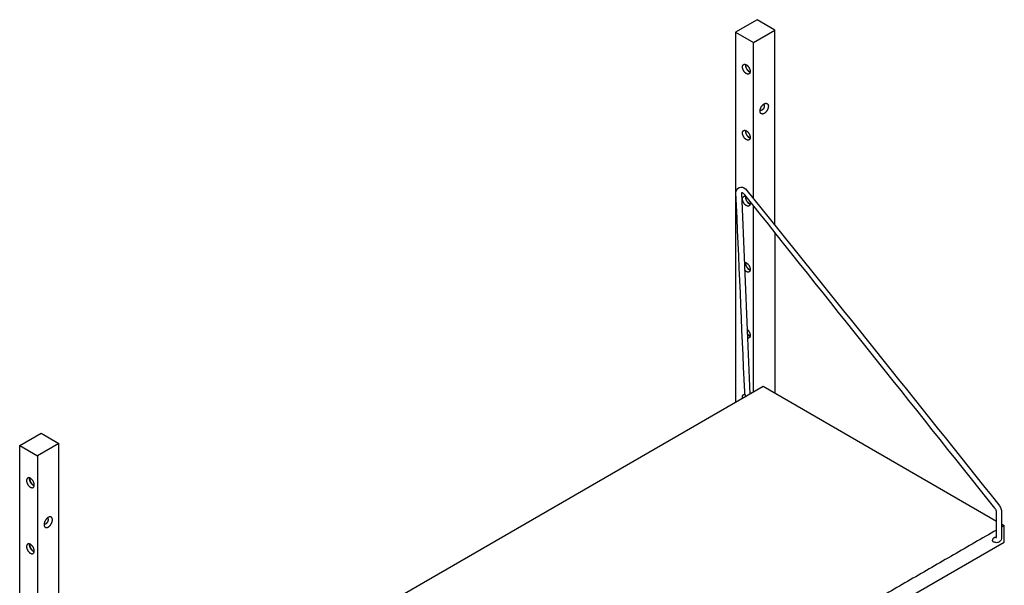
# Model space of a CAD drawing. Header units: millimetres. Extents: x -2103 to 2103, y -1092 to 1092.
# Tile 5 of 7: x -2103 to -1323, y 644 to 1092. Entities that reach past the tile are written whole.
import ezdxf

# ---------------------------------------------------------------- set-up
doc = ezdxf.new("R2010")
doc.units = ezdxf.units.MM
doc.layers.add('Défaut', color=7, linetype='Continuous', true_color=0x000000)

msp = doc.modelspace()

# ---------------------------------------------------------------- linework, layer by layer
at = {"layer": 'Défaut', "lineweight": -3}
for points in [[(-1505.12, 930.08), (-1505.12, 1083.99), (-1519.26, 1092.16), (-1536.23, 1082.36), (-1522.09, 1074.19), (-1505.12, 1083.99)], [(-1522.09, 950.38), (-1522.09, 1074.19)], [(-1988.09, 528.36), (-1514.32, 801.9), (-1329.63, 695.26)], [(-2103.33, 754.94), (-2086.36, 764.74), (-2072.22, 756.58), (-2089.19, 746.78)], [(-2079.99, -760.07), (-2089.19, -765.37), (-2103.33, -757.21), (-2103.33, 754.94), (-2089.19, 746.78), (-2089.19, -765.37)], [(-1889.09, 352.01), (-1323.4, 678.61), (-1323.4, 691.67), (-1325.56, 690.42)]]:
    msp.add_lwpolyline(points, dxfattribs=at)
at = {"layer": 'Défaut'}
for points in [[(-1531.61, 955.2), (-1526.85, 840.07), (-1525.02, 795.72)], [(-2072.22, 479.79), (-2072.22, 627.29), (-2072.22, 633.71), (-2072.22, 756.58)]]:
    msp.add_lwpolyline(points, dxfattribs=at)
at = {"layer": 'Défaut', "extrusion": (0, 0, -1)}
msp.add_arc((1531.61, 955.2), 4.41, 357.4194, 134.38911, dxfattribs=at)
at = {"layer": 'Défaut', "lineweight": -3}
for points in [[(-1536.23, 1082.36), (-1536.23, 935.8), (-1536.23, 789.25)], [(-1514.23, 1025.1), (-1514.13, 1025.04), (-1514.02, 1024.98)], [(-1516.62, 1020.47), (-1516.73, 1020.53), (-1516.83, 1020.59)], [(-1522.09, 797.41), (-1522.09, 871.16), (-1522.09, 944.9)], [(-1505.12, 923.65), (-1505.12, 860.12), (-1505.12, 796.58)], [(-1527.57, 847.35), (-1527.57, 847.35), (-1527.57, 847.35)], [(-2081.12, 697.56), (-2081.23, 697.62), (-2081.33, 697.68)], [(-2083.93, 693.18), (-2083.83, 693.12), (-2083.72, 693.06)], [(-1329.62, 688.08), (-1602.66, 530.44), (-1875.7, 372.8)], [(-1325.57, 692.92), (-1324.49, 692.3), (-1323.4, 691.67)]]:
    msp.add_open_spline(points, degree=2, dxfattribs=at)
for points, weights, knots in [([(-1530.79, 1054.72), (-1530.79, 1058.23), (-1527.74, 1056.47), (-1524.7, 1054.72), (-1524.7, 1051.21)], [1, 0.707106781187, 1, 0.707106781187, 1], [0, 0, 0, 8.6, 8.6, 17.2, 17.2, 17.2]), ([(-1525.59, 1049.24), (-1526.49, 1048.73), (-1527.74, 1049.45), (-1530.79, 1051.21), (-1530.79, 1054.72)], [0.853553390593, 0.853553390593, 1, 0.707106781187, 1], [-12.9, -12.9, -12.9, -8.6, -8.6, 0, 0, 0]), ([(-1528.38, 1056.11), (-1528.38, 1052.6), (-1525.34, 1050.84), (-1525.05, 1050.67), (-1524.76, 1050.57)], [1, 0.707106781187, 1, 0.961625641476, 0.933306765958], [0, 0, 0, 8.6, 8.6, 9.726757, 9.726757, 9.726757]), ([(-1524.73, 1050.77), (-1525.03, 1050.87), (-1525.34, 1051.04), (-1528.2, 1052.7), (-1528.2, 1056)], [0.926891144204, 0.957187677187, 1, 0.707106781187, 1], [-9.28398, -9.28398, -9.28398, -8.1, -8.1, 0, 0, 0]), ([(-1516.89, 1019.83), (-1516.89, 1023.63), (-1513.6, 1025.53), (-1512.71, 1026.04), (-1511.95, 1025.97)], [1, 0.707106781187, 1, 0.899362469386, 0.867882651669], [18.6, 18.6, 18.6, 27.9, 27.9, 31.095462, 31.095462, 31.095462]), ([(-1513.49, 1023.79), (-1513.49, 1021.67), (-1515.32, 1020.6), (-1516.09, 1020.16), (-1516.62, 1020.47)], [1, 0.707106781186, 1, 0.853553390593, 0.853553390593], [10.4, 10.4, 10.4, 15.6, 15.6, 18.2, 18.2, 18.2]), ([(-1510.31, 1023.63), (-1510.31, 1019.83), (-1513.6, 1017.94), (-1515.49, 1016.84), (-1516.44, 1018.18)], [1, 0.707106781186, 1, 0.807744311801, 0.867882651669], [0, 0, 0, 9.3, 9.3, 15.404538, 15.404538, 15.404538]), ([(-1525.59, 996.98), (-1526.49, 996.47), (-1527.74, 997.2), (-1530.79, 998.95), (-1530.79, 1002.46)], [0.853553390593, 0.853553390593, 1, 0.707106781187, 1], [38.7, 38.7, 38.7, 43, 43, 51.6, 51.6, 51.6]), ([(-1529.89, 1004.43), (-1529, 1004.95), (-1527.74, 1004.22), (-1524.7, 1002.46), (-1524.7, 998.95)], [0.853553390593, 0.853553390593, 1, 0.707106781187, 1], [21.5, 21.5, 21.5, 25.8, 25.8, 34.4, 34.4, 34.4]), ([(-1528.38, 1003.85), (-1528.38, 1000.34), (-1525.34, 998.58), (-1525.05, 998.42), (-1524.76, 998.31)], [1, 0.707106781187, 1, 0.961625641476, 0.933306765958], [0, 0, 0, 8.6, 8.6, 9.726757, 9.726757, 9.726757]), ([(-1524.73, 998.51), (-1525.03, 998.61), (-1525.34, 998.79), (-1528.2, 1000.44), (-1528.2, 1003.75)], [0.926943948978, 0.957224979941, 1, 0.707106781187, 1], [-9.282949, -9.282949, -9.282949, -8.1, -8.1, 0, 0, 0]), ([(-1529.89, 952.18), (-1529, 952.69), (-1527.74, 951.96), (-1527.73, 951.95), (-1527.71, 951.94)], [0.853553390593, 0.853553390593, 1, 0.997496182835, 0.995035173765], [21.5, 21.5, 21.5, 25.8, 25.8, 25.873518, 25.873518, 25.873518]), ([(-1528.38, 951.6), (-1528.38, 948.08), (-1525.34, 946.33), (-1525.05, 946.16), (-1524.76, 946.06)], [1, 0.707106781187, 1, 0.961625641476, 0.933306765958], [0, 0, 0, 8.6, 8.6, 9.726757, 9.726757, 9.726757]), ([(-1525.59, 944.73), (-1526.49, 944.21), (-1527.74, 944.94), (-1530.79, 946.7), (-1530.79, 950.21)], [0.853553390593, 0.853553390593, 1, 0.707106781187, 1], [4.3, 4.3, 4.3, 8.6, 8.6, 17.2, 17.2, 17.2]), ([(-1524.73, 946.26), (-1525.03, 946.35), (-1525.34, 946.53), (-1528.2, 948.19), (-1528.2, 951.49)], [0.926943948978, 0.957224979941, 1, 0.707106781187, 1], [-9.282949, -9.282949, -9.282949, -8.1, -8.1, 0, 0, 0]), ([(-1529.33, 900.11), (-1528.6, 900.2), (-1527.74, 899.71), (-1524.7, 897.95), (-1524.7, 894.44)], [0.865457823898, 0.89530699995, 1, 0.707106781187, 1], [-11.674021, -11.674021, -11.674021, -8.6, -8.6, 0, 0, 0]), ([(-1528.38, 899.34), (-1528.38, 895.83), (-1525.34, 894.07), (-1525.05, 893.9), (-1524.76, 893.8)], [1, 0.707106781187, 1, 0.961625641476, 0.933306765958], [0, 0, 0, 8.6, 8.6, 9.726757, 9.726757, 9.726757]), ([(-1524.73, 894), (-1525.03, 894.1), (-1525.34, 894.28), (-1528.2, 895.93), (-1528.2, 899.24)], [0.926833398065, 0.95714686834, 1, 0.707106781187, 1], [-9.285109, -9.285109, -9.285109, -8.1, -8.1, 0, 0, 0]), ([(-1525.59, 892.47), (-1526.49, 891.96), (-1527.74, 892.69), (-1528.44, 893.09), (-1529.07, 893.81)], [0.853553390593, 0.853553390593, 1, 0.912957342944, 0.877649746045], [4.3, 4.3, 4.3, 8.6, 8.6, 11.155767, 11.155767, 11.155767]), ([(-1524.73, 841.74), (-1525.03, 841.84), (-1525.34, 842.02), (-1526.25, 842.55), (-1527, 843.59)], [0.926943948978, 0.957224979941, 1, 0.88351746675, 0.859684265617], [-9.282949, -9.282949, -9.282949, -8.1, -8.1, -4.87866, -4.87866, -4.87866]), ([(-1526.98, 843.32), (-1526.23, 842.33), (-1525.34, 841.82), (-1525.05, 841.65), (-1524.76, 841.55)], [0.863394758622, 0.891516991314, 1, 0.961625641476, 0.933306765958], [-11.785304, -11.785304, -11.785304, -8.6, -8.6, -7.473243, -7.473243, -7.473243]), ([(-2097.88, 727.3), (-2097.88, 723.79), (-2094.84, 722.04), (-2093.58, 721.31), (-2092.69, 721.82)], [1, 0.707106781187, 1, 0.853553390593, 0.853553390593], [0, 0, 0, 8.6, 8.6, 12.9, 12.9, 12.9]), ([(-2091.8, 723.79), (-2091.8, 727.3), (-2094.84, 729.06), (-2096.1, 729.79), (-2096.99, 729.27)], [1, 0.707106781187, 1, 0.853553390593, 0.853553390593], [17.2, 17.2, 17.2, 25.8, 25.8, 30.1, 30.1, 30.1]), ([(-2091.86, 723.15), (-2092.15, 723.26), (-2092.44, 723.43), (-2095.48, 725.18), (-2095.48, 728.69)], [0.933306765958, 0.961625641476, 1, 0.707106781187, 1], [-9.726757, -9.726757, -9.726757, -8.6, -8.6, 0, 0, 0]), ([(-2095.3, 728.59), (-2095.3, 725.28), (-2092.44, 723.63), (-2092.13, 723.45), (-2091.83, 723.35)], [1, 0.707106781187, 1, 0.957187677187, 0.926891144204], [0, 0, 0, 8.1, 8.1, 9.28398, 9.28398, 9.28398]), ([(-2079.05, 698.55), (-2079.81, 698.63), (-2080.7, 698.11), (-2083.99, 696.22), (-2083.99, 692.42)], [0.867882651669, 0.899362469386, 1, 0.707106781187, 1], [24.704538, 24.704538, 24.704538, 27.9, 27.9, 37.2, 37.2, 37.2]), ([(-2083.72, 693.06), (-2083.19, 692.75), (-2082.42, 693.19), (-2080.59, 694.25), (-2080.59, 696.37)], [0.853553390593, 0.853553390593, 1, 0.707106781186, 1], [2.6, 2.6, 2.6, 5.2, 5.2, 10.4, 10.4, 10.4]), ([(-2083.54, 690.77), (-2082.59, 689.43), (-2080.7, 690.52), (-2077.41, 692.42), (-2077.41, 696.22)], [0.867882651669, 0.807744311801, 1, 0.707106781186, 1], [3.195462, 3.195462, 3.195462, 9.3, 9.3, 18.6, 18.6, 18.6]), ([(-2097.88, 675.05), (-2097.88, 671.54), (-2094.84, 669.78), (-2093.58, 669.05), (-2092.69, 669.57)], [1, 0.707106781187, 1, 0.853553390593, 0.853553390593], [0, 0, 0, 8.6, 8.6, 12.9, 12.9, 12.9]), ([(-2091.8, 671.54), (-2091.8, 675.05), (-2094.84, 676.8), (-2096.1, 677.53), (-2096.99, 677.02)], [1, 0.707106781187, 1, 0.853553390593, 0.853553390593], [17.2, 17.2, 17.2, 25.8, 25.8, 30.1, 30.1, 30.1]), ([(-2091.86, 670.9), (-2092.15, 671), (-2092.44, 671.17), (-2095.48, 672.92), (-2095.48, 676.44)], [0.933306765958, 0.961625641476, 1, 0.707106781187, 1], [-9.726757, -9.726757, -9.726757, -8.6, -8.6, 0, 0, 0]), ([(-2095.3, 676.33), (-2095.3, 673.03), (-2092.44, 671.37), (-2092.13, 671.2), (-2091.83, 671.1)], [1, 0.707106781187, 1, 0.957224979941, 0.926943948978], [0, 0, 0, 8.1, 8.1, 9.282949, 9.282949, 9.282949])]:
    msp.add_rational_spline(points, weights, degree=2, knots=knots, dxfattribs=at)
for points, weights in [([(-1528.32, 1056.75), (-1528.38, 1056.45), (-1528.38, 1056.11)], [0.933237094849, 0.961578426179, 1]), ([(-1528.2, 1056), (-1528.2, 1056.36), (-1528.14, 1056.67)], [1, 0.957224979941, 0.926943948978]), ([(-1524.7, 1051.21), (-1524.7, 1049.75), (-1525.59, 1049.24)], [1, 0.853553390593, 0.853553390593]), ([(-1514.26, 1025.07), (-1514.13, 1025.04), (-1514.02, 1024.98)], [0.859625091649, 0.853553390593, 0.853553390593]), ([(-1514.02, 1024.98), (-1513.49, 1024.67), (-1513.49, 1023.79)], [0.853553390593, 0.853553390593, 1]), ([(-1511.95, 1025.97), (-1510.31, 1025.81), (-1510.31, 1023.63)], [0.867882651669, 0.807744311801, 1]), ([(-1516.44, 1018.18), (-1516.89, 1018.81), (-1516.89, 1019.83)], [0.867882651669, 0.899362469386, 1]), ([(-1516.82, 1020.63), (-1516.73, 1020.54), (-1516.62, 1020.47)], [0.859625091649, 0.853553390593, 0.853553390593]), ([(-1530.79, 1002.46), (-1530.79, 1003.92), (-1529.89, 1004.43)], [1, 0.853553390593, 0.853553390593]), ([(-1528.32, 1004.49), (-1528.38, 1004.19), (-1528.38, 1003.85)], [0.933180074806, 0.961539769, 1]), ([(-1528.2, 1003.75), (-1528.2, 1004.11), (-1528.14, 1004.42)], [1, 0.957161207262, 0.926853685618]), ([(-1524.7, 998.95), (-1524.7, 997.5), (-1525.59, 996.98)], [1, 0.853553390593, 0.853553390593]), ([(-1530.79, 950.21), (-1530.79, 951.66), (-1529.89, 952.18)], [1, 0.853553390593, 0.853553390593]), ([(-1528.33, 952.23), (-1528.38, 951.93), (-1528.38, 951.6)], [0.933306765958, 0.961625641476, 1]), ([(-1528.2, 951.49), (-1528.2, 951.85), (-1528.14, 952.16)], [1, 0.95721615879, 0.926931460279]), ([(-1524.7, 946.7), (-1524.7, 945.24), (-1525.59, 944.73)], [1, 0.853553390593, 0.853553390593]), ([(-1525.11, 948.69), (-1524.7, 947.64), (-1524.7, 946.7)], [0.868186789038, 0.899846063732, 1]), ([(-1528.33, 899.98), (-1528.38, 899.68), (-1528.38, 899.34)], [0.933306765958, 0.961625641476, 1]), ([(-1528.2, 899.24), (-1528.2, 899.59), (-1528.14, 899.9)], [1, 0.957224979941, 0.926943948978]), ([(-1524.7, 894.44), (-1524.7, 892.99), (-1525.59, 892.47)], [1, 0.853553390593, 0.853553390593]), ([(-1527.57, 847.35), (-1527.57, 847.35), (-1527.57, 847.35)], [0.977717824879, 0.977668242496, 0.977618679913]), ([(-1527.14, 847.03), (-1524.7, 845.05), (-1524.7, 842.18)], [0.930860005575, 0.747151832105, 1]), ([(-1525.59, 840.22), (-1526.13, 839.91), (-1526.85, 840.07)], [0.853553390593, 0.853553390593, 0.906194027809]), ([(-1524.7, 842.18), (-1524.7, 840.73), (-1525.59, 840.22)], [1, 0.853553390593, 0.853553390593]), ([(-1529.89, 795.41), (-1529.39, 795.7), (-1528.71, 795.57)], [0.853553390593, 0.853553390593, 0.901146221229]), ([(-1530.79, 793.44), (-1530.79, 794.89), (-1529.89, 795.41)], [1, 0.853553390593, 0.853553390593]), ([(-1530.68, 792.45), (-1530.79, 792.97), (-1530.79, 793.44)], [0.913697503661, 0.947403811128, 1]), ([(-1528.38, 794.63), (-1528.36, 794.25), (-1528.27, 793.84)], [0.978097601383, 0.940065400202, 0.913647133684]), ([(-2096.99, 729.27), (-2097.88, 728.76), (-2097.88, 727.3)], [0.853553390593, 0.853553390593, 1]), ([(-2095.48, 728.69), (-2095.48, 729.03), (-2095.42, 729.33)], [1, 0.961578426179, 0.933237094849]), ([(-2095.24, 729.26), (-2095.3, 728.95), (-2095.3, 728.59)], [0.926943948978, 0.957224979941, 1]), ([(-2092.69, 721.82), (-2091.8, 722.34), (-2091.8, 723.79)], [0.853553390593, 0.853553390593, 1]), ([(-2081.36, 697.66), (-2081.23, 697.63), (-2081.12, 697.56)], [0.859625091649, 0.853553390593, 0.853553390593]), ([(-2080.59, 696.37), (-2080.59, 697.25), (-2081.12, 697.56)], [1, 0.853553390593, 0.853553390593]), ([(-2077.41, 696.22), (-2077.41, 698.4), (-2079.05, 698.55)], [1, 0.807744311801, 0.867882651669]), ([(-2083.99, 692.42), (-2083.99, 691.39), (-2083.54, 690.77)], [1, 0.899362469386, 0.867882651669]), ([(-2083.92, 693.22), (-2083.83, 693.12), (-2083.72, 693.06)], [0.85962509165, 0.853553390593, 0.853553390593]), ([(-1332.06, 678.81), (-1332.06, 678.81), (-1332.06, 678.81)], [0.857370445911, 0.857271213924, 0.857174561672]), ([(-1331.75, 681.85), (-1331.75, 681.85), (-1331.75, 681.85)], [0.89013948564, 0.890139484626, 0.890139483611]), ([(-2096.99, 677.02), (-2097.88, 676.5), (-2097.88, 675.05)], [0.853553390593, 0.853553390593, 1]), ([(-2095.48, 676.44), (-2095.48, 676.77), (-2095.42, 677.07)], [1, 0.961625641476, 0.933306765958]), ([(-2095.24, 677), (-2095.3, 676.69), (-2095.3, 676.33)], [0.926943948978, 0.957224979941, 1]), ([(-2092.69, 669.57), (-2091.8, 670.08), (-2091.8, 671.54)], [0.853553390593, 0.853553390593, 1])]:
    msp.add_rational_spline(points, weights, degree=2, dxfattribs=at)
at = {"layer": 'Défaut'}
for points in [[(-1529.04, 797.49), (-1531.33, 849.64), (-1533.62, 901.79), (-1536.02, 955)], [(-1330.94, 705.53), (-1396.92, 788.15), (-1462.89, 870.77), (-1528.87, 953.39)], [(-1528.53, 958.35), (-1457.32, 870.22), (-1392.55, 789.11), (-1327.78, 708)], [(-1329.63, 682.65), (-1329.63, 689.2), (-1329.63, 695.74), (-1329.63, 702.28)], [(-1325.57, 702.22), (-1325.57, 695.68), (-1325.57, 689.13), (-1325.57, 682.59)], [(-1329.69, 682.15), (-1329.66, 682.24), (-1329.63, 682.41), (-1329.63, 682.65)]]:
    msp.add_open_spline(points, degree=3, dxfattribs=at)
for points, knots in [([(-1530.53, 954.89), (-1530.79, 955.04), (-1531.02, 955.13), (-1531.2, 955.18), (-1531.37, 955.22), (-1531.49, 955.22), (-1531.55, 955.22), (-1531.6, 955.21), (-1531.61, 955.2), (-1531.61, 955.2)], [932.645144, 932.645144, 932.645144, 932.645144, 933.964171, 933.964171, 933.964171, 935.234334, 935.234334, 935.234334, 936.500331, 936.500331, 936.500331, 936.500331]), ([(-1528.87, 953.39), (-1529.13, 953.72), (-1529.41, 954.02), (-1529.69, 954.27), (-1529.98, 954.53), (-1530.27, 954.74), (-1530.53, 954.89)], [929.992959, 929.992959, 929.992959, 929.992959, 931.301583, 931.301583, 931.301583, 932.645144, 932.645144, 932.645144, 932.645144]), ([(-1528.07, 793.96), (-1528.12, 794.04), (-1528.16, 794.13), (-1528.2, 794.22), (-1528.37, 794.59), (-1528.51, 794.97), (-1528.64, 795.34), (-1528.87, 796.06), (-1529.01, 796.79), (-1529.04, 797.49)], [5.832594, 5.832594, 5.832594, 5.832594, 6.128427, 6.128427, 6.128427, 7.350581, 7.350581, 7.350581, 9.68429, 9.68429, 9.68429, 9.68429]), ([(-1329.63, 702.28), (-1329.63, 702.3), (-1329.63, 702.32), (-1329.63, 702.35), (-1329.63, 702.53), (-1329.65, 702.74), (-1329.7, 702.97), (-1329.76, 703.24), (-1329.84, 703.54), (-1329.96, 703.83), (-1330.08, 704.13), (-1330.22, 704.44), (-1330.39, 704.73), (-1330.56, 705.01), (-1330.74, 705.29), (-1330.94, 705.53)], [601.821872, 601.821872, 601.821872, 601.821872, 601.924542, 601.924542, 601.924542, 602.770911, 602.770911, 602.770911, 603.770311, 603.770311, 603.770311, 604.78597, 604.78597, 604.78597, 605.776611, 605.776611, 605.776611, 605.776611]), ([(-1327.78, 708), (-1327.45, 707.59), (-1327.15, 707.15), (-1326.89, 706.69), (-1326.61, 706.22), (-1326.37, 705.73), (-1326.18, 705.23), (-1325.98, 704.73), (-1325.83, 704.21), (-1325.72, 703.7), (-1325.63, 703.26), (-1325.58, 702.81), (-1325.57, 702.38), (-1325.57, 702.32), (-1325.57, 702.27), (-1325.57, 702.22)], [525.511256, 525.511256, 525.511256, 525.511256, 527.10329, 527.10329, 527.10329, 528.74176, 528.74176, 528.74176, 530.390326, 530.390326, 530.390326, 531.836653, 531.836653, 531.836653, 532.016193, 532.016193, 532.016193, 532.016193]), ([(-1325.57, 682.59), (-1325.57, 681.83), (-1325.7, 681.09), (-1325.99, 680.43), (-1326.16, 680.06), (-1326.38, 679.7), (-1326.65, 679.4), (-1326.92, 679.09), (-1327.23, 678.83), (-1327.58, 678.63), (-1327.61, 678.61), (-1327.64, 678.6), (-1327.66, 678.58), (-1328.05, 678.37), (-1328.46, 678.24), (-1328.89, 678.17), (-1329.3, 678.1), (-1329.72, 678.1), (-1330.13, 678.16), (-1330.51, 678.21), (-1330.89, 678.31), (-1331.25, 678.44), (-1331.58, 678.56), (-1331.91, 678.72), (-1332.23, 678.9)], [556.048494, 556.048494, 556.048494, 556.048494, 558.613013, 558.613013, 558.613013, 560.082089, 560.082089, 560.082089, 561.540639, 561.540639, 561.540639, 561.645359, 561.645359, 561.645359, 563.216499, 563.216499, 563.216499, 564.703749, 564.703749, 564.703749, 566.068763, 566.068763, 566.068763, 567.308674, 567.308674, 567.308674, 567.308674]), ([(-1329.93, 682.22), (-1329.92, 682.21), (-1329.9, 682.21), (-1329.89, 682.2), (-1329.81, 682.17), (-1329.74, 682.16), (-1329.69, 682.15)], [575.932453, 575.932453, 575.932453, 575.932453, 576.0358629, 576.0358629, 576.0358629, 576.6168955, 576.6168955, 576.6168955, 576.6168955])]:
    msp.add_open_spline(points, degree=3, knots=knots, dxfattribs=at)
msp.add_rational_spline([(-1332.63, 679.81), (-1332.63, 681.48), (-1331.18, 682.32), (-1330.35, 682.8), (-1329.93, 682.22)], [1, 0.707106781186, 1, 0.809205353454, 0.866983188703], degree=2, knots=[569.161657, 569.161657, 569.161657, 573.261657, 573.261657, 575.932453, 575.932453, 575.932453], dxfattribs=at)
for points, weights in [([(-1332.42, 679.07), (-1332.63, 679.34), (-1332.63, 679.81)], [0.866231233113, 0.896641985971, 1]), ([(-1332.23, 678.9), (-1332.34, 678.97), (-1332.42, 679.07)], [0.853553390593, 0.853553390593, 0.863344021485])]:
    msp.add_rational_spline(points, weights, degree=2, dxfattribs=at)

doc.saveas('drawing.dxf')
